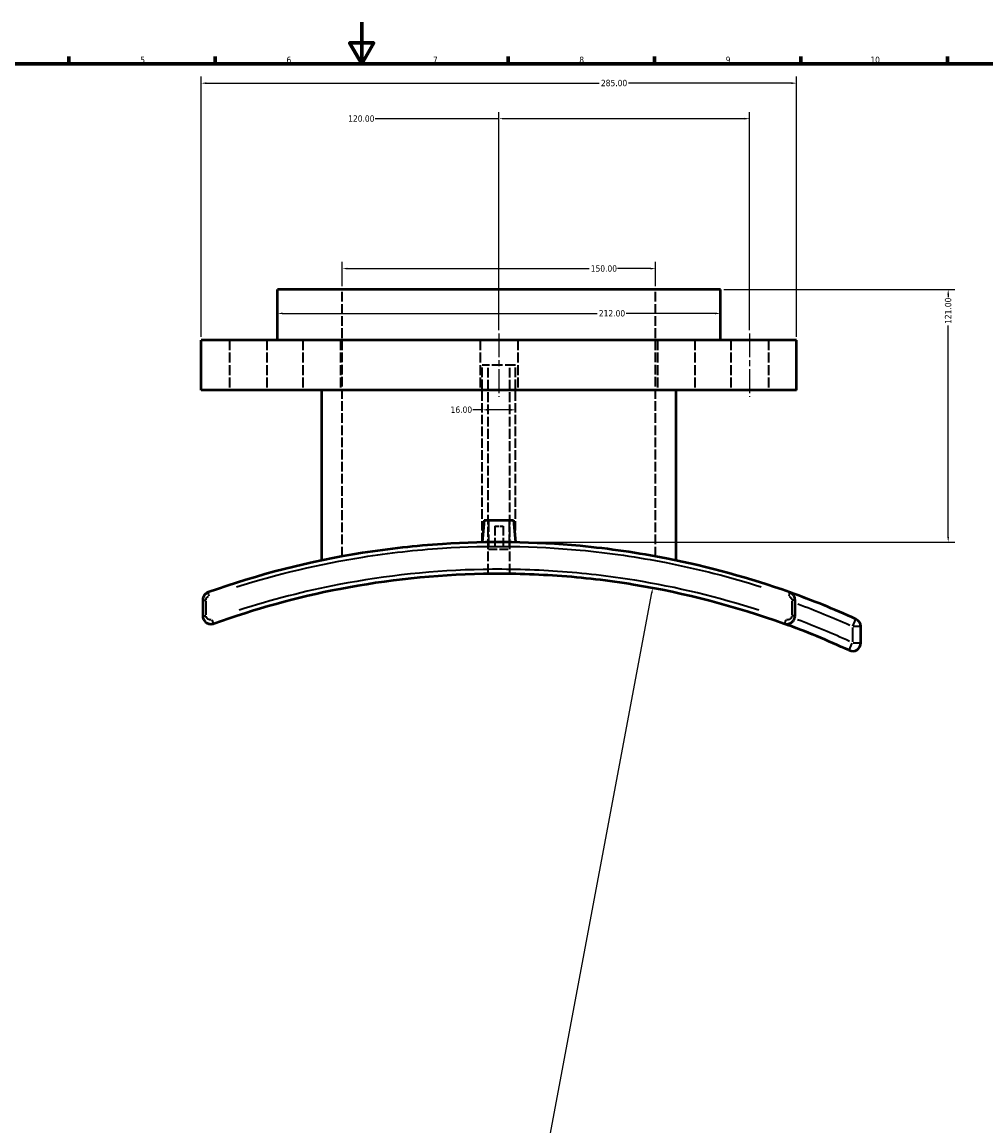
# Model space of a CAD drawing. Header units: millimetres. Extents: x -203 to 1362, y -463 to 1183.
# Tile 4 of 8: x 258 to 719, y 65 to 594. Entities that reach past the tile are written whole.
import ezdxf

# ---------------------------------------------------------------- set-up
doc = ezdxf.new("R2010")
doc.units = ezdxf.units.MM
doc.linetypes.add('CHAIN', pattern=[0.3543, 0.2362, -0.0295, 0.0591, -0.0295])
doc.linetypes.add('DASHED', pattern=[0.2068, 0.1655, -0.0413])
for name, color, linetype, lineweight in [('Border (ANSI)', 7, 'Continuous', 70), ('Centerline (ANSI)', 7, 'Continuous', 25), ('Dimension (ANSI)', 7, 'Continuous', 25), ('Hidden (ANSI)', 7, 'DASHED', 35), ('Visible (ANSI)', 7, 'Continuous', 50), ('Visible Narrow (ANSI)', 7, 'Continuous', 35)]:
    doc.layers.add(name, color=color, linetype=linetype, lineweight=lineweight)
doc.styles.add('Note Text (ANSI)', font='tahoma.ttf')
doc.dimstyles.new('Default - mm (ANSI)', dxfattribs={"dimtxt": 3.048, "dimasz": 2.5, "dimexe": 3.175, "dimexo": 1.6002, "dimgap": 0.8, "dimtad": 0, "dimtoh": 1, "dimrnd": 1e-08, "dimzin": 4, "dimdsep": 46, "dimtxsty": 'Note Text (ANSI)', "dimcen": 0.09, "dimdle": 10, "dimclrd": 256, "dimclre": 256, "dimclrt": 256, "dimadec": 1, "dimazin": 1, "dimtfac": 1, "dimtofl": 0, "dimtmove": 0, "dimatfit": 3, "dimfxl": 1, "dimtolj": 1, "dimtzin": 4, "dimlwd": -1, "dimlwe": -1, "dimarcsym": 0})

# ---------------------------------------------------------------- blocks, each defined once
blk = doc.blocks.new('Borders Default Border')
at = {"layer": 'Border (ANSI)'}
for p, q in [((280.33, 574), (280.33, 577.45)), ((350.42, 574), (350.42, 577.45)), ((490.58, 574), (490.58, 577.45)), ((560.67, 574), (560.67, 577.45)), ((630.75, 574), (630.75, 577.45)), ((700.83, 574), (700.83, 577.45))]:
    blk.add_line(p, q, dxfattribs=at)
at = {"layer": 'Border (ANSI)', "flags": 128}
for points in [[(420.5, 594), (420.5, 574), (414.73, 584), (426.27, 584), (420.5, 574)], [(20, 20), (20, 574), (821, 574), (821, 20), (20, 20)]]:
    blk.add_lwpolyline(points, dxfattribs=at)
at = {"layer": 'Border (ANSI)', "attachment_point": 7, "style": 'Note Text (ANSI)'}
for s, insert, char_height in [('5', (314.48, 574.34), 3.05), ('6', (384.49, 574.34), 3.05), ('7', (454.6, 574.4), 3.05), ('8', (524.63, 574.33), 3.05), ('9', (594.7, 574.34), 3.05), ('10', (663.96, 574.34), 3.048)]:
    blk.add_mtext(s, dxfattribs=dict(at, insert=insert, char_height=char_height))
blk = doc.blocks.new('*D6')
at = {"layer": 'Defpoints', "color": 0, "transparency": 16777216}
for p in [(559.81, 323.1), (412.51, -463.22)]:
    blk.add_point(p, dxfattribs=at)
at = {"layer": 'Dimension (ANSI)', "transparency": 16777216}
for p, q in [((506.38, 37.9), (559.35, 320.65)), ((509.6, 37.9), (506.38, 37.9))]:
    blk.add_line(p, q, dxfattribs=at)
blk.add_solid([(558.94, 320.72), (559.76, 320.57), (559.81, 323.1)], dxfattribs=at)
at = {"layer": 'Dimension (ANSI)', "transparency": 16777216, "insert": (510.4, 39.54), "char_height": 3.048, "attachment_point": 1, "style": 'Note Text (ANSI)'}
blk.add_mtext('\\A1;∅800.00', dxfattribs=at)
blk = doc.blocks.new('*D7')
at = {"layer": 'Defpoints', "color": 0, "transparency": 16777216}
for p in [(592.16, 465.94), (701.2, 465.94), (486.16, 344.94)]:
    blk.add_point(p, dxfattribs=at)
at = {"layer": 'Dimension (ANSI)', "transparency": 16777216}
for p, q in [((593.76, 465.94), (704.38, 465.94)), ((701.2, 463.44), (701.2, 462.33)), ((701.2, 347.44), (701.2, 448.65)), ((487.76, 344.94), (704.38, 344.94))]:
    blk.add_line(p, q, dxfattribs=at)
for points in [[(700.78, 463.44), (701.62, 463.44), (701.2, 465.94)], [(700.78, 347.44), (701.62, 347.44), (701.2, 344.94)]]:
    blk.add_solid(points, dxfattribs=at)
at = {"layer": 'Dimension (ANSI)', "transparency": 16777216, "insert": (699.61, 449.45), "char_height": 3.048, "attachment_point": 1, "rotation": 90, "style": 'Note Text (ANSI)'}
blk.add_mtext('\\A1;121.00', dxfattribs=at)
blk = doc.blocks.new('*D8')
at = {"layer": 'Defpoints', "color": 0, "transparency": 16777216}
for p in [(486.16, 547.74), (486.16, 444.92), (606.16, 444.92)]:
    blk.add_point(p, dxfattribs=at)
at = {"layer": 'Dimension (ANSI)', "transparency": 16777216}
for p, q in [((486.16, 446.52), (486.16, 550.92)), ((606.16, 446.52), (606.16, 550.92)), ((486.16, 547.74), (426.9, 547.74)), ((603.66, 547.74), (488.66, 547.74))]:
    blk.add_line(p, q, dxfattribs=at)
for points in [[(488.66, 548.16), (488.66, 547.33), (486.16, 547.74)], [(603.66, 548.16), (603.66, 547.33), (606.16, 547.74)]]:
    blk.add_solid(points, dxfattribs=at)
at = {"layer": 'Dimension (ANSI)', "transparency": 16777216, "insert": (414.02, 549.33), "char_height": 3.048, "attachment_point": 1, "style": 'Note Text (ANSI)'}
blk.add_mtext('\\A1;120.00', dxfattribs=at)
blk = doc.blocks.new('*D9')
at = {"layer": 'Defpoints', "color": 0, "transparency": 16777216}
for p in [(561.16, 475.94), (411.16, 465.94), (561.16, 465.94)]:
    blk.add_point(p, dxfattribs=at)
at = {"layer": 'Dimension (ANSI)', "transparency": 16777216}
for p, q in [((411.16, 467.54), (411.16, 479.12)), ((413.66, 475.94), (529.32, 475.94)), ((558.66, 475.94), (543, 475.94)), ((561.16, 467.54), (561.16, 479.12))]:
    blk.add_line(p, q, dxfattribs=at)
for points in [[(413.66, 476.36), (413.66, 475.53), (411.16, 475.94)], [(558.66, 476.36), (558.66, 475.53), (561.16, 475.94)]]:
    blk.add_solid(points, dxfattribs=at)
at = {"layer": 'Dimension (ANSI)', "transparency": 16777216, "insert": (530.12, 477.53), "char_height": 3.048, "attachment_point": 1, "style": 'Note Text (ANSI)'}
blk.add_mtext('\\A1;150.00', dxfattribs=at)
blk = doc.blocks.new('*D10')
at = {"layer": 'Defpoints', "color": 0, "transparency": 16777216}
for p in [(628.66, 564.74), (343.66, 441.74), (628.66, 441.74)]:
    blk.add_point(p, dxfattribs=at)
at = {"layer": 'Dimension (ANSI)', "transparency": 16777216}
for p, q in [((343.66, 443.34), (343.66, 567.92)), ((628.66, 443.34), (628.66, 567.92)), ((346.16, 564.74), (534.2, 564.74)), ((626.16, 564.74), (548.12, 564.74))]:
    blk.add_line(p, q, dxfattribs=at)
for points in [[(346.16, 565.16), (346.16, 564.33), (343.66, 564.74)], [(626.16, 565.16), (626.16, 564.33), (628.66, 564.74)]]:
    blk.add_solid(points, dxfattribs=at)
at = {"layer": 'Dimension (ANSI)', "transparency": 16777216, "insert": (535, 566.34), "char_height": 3.048, "attachment_point": 1, "style": 'Note Text (ANSI)'}
blk.add_mtext('\\A1;285.00', dxfattribs=at)
blk = doc.blocks.new('*D11')
at = {"layer": 'Defpoints', "color": 0, "transparency": 16777216}
for p in [(380.16, 454.48), (592.16, 454.48), (592.16, 454.48)]:
    blk.add_point(p, dxfattribs=at)
at = {"layer": 'Dimension (ANSI)', "transparency": 16777216}
for p, q in [((382.66, 454.48), (533.2, 454.48)), ((589.66, 454.48), (547.12, 454.48))]:
    blk.add_line(p, q, dxfattribs=at)
for points in [[(382.66, 454.9), (382.66, 454.07), (380.16, 454.48)], [(589.66, 454.9), (589.66, 454.07), (592.16, 454.48)]]:
    blk.add_solid(points, dxfattribs=at)
at = {"layer": 'Dimension (ANSI)', "transparency": 16777216, "insert": (534, 456.07), "char_height": 3.048, "attachment_point": 1, "style": 'Note Text (ANSI)'}
blk.add_mtext('\\A1;212.00', dxfattribs=at)
blk = doc.blocks.new('*D14')
at = {"layer": 'Defpoints', "color": 0, "transparency": 16777216}
for p in [(478.16, 408.31), (494.16, 408.31), (494.16, 408.31)]:
    blk.add_point(p, dxfattribs=at)
at = {"layer": 'Dimension (ANSI)', "transparency": 16777216}
for p, q in [((478.16, 408.31), (473.64, 408.31)), ((491.66, 408.31), (480.66, 408.31))]:
    blk.add_line(p, q, dxfattribs=at)
for points in [[(480.66, 408.73), (480.66, 407.9), (478.16, 408.31)], [(491.66, 408.73), (491.66, 407.9), (494.16, 408.31)]]:
    blk.add_solid(points, dxfattribs=at)
at = {"layer": 'Dimension (ANSI)', "transparency": 16777216, "insert": (463.05, 409.9), "char_height": 3.048, "attachment_point": 1, "style": 'Note Text (ANSI)'}
blk.add_mtext('\\A1;16.00', dxfattribs=at)

msp = doc.modelspace()

# ---------------------------------------------------------------- linework, layer by layer
at = {"layer": 'Centerline (ANSI)', "linetype": 'CHAIN', "ltscale": 48.391193}
for p, q in [((486.156, 444.917), (486.156, 414.567)), ((606.156, 444.917), (606.156, 414.567))]:
    msp.add_line(p, q, dxfattribs=at)
at = {"layer": 'Hidden (ANSI)', "ltscale": 28.097715}
for p, q in [((411.156, 338.108), (411.156, 465.942)), ((561.156, 338.108), (561.156, 465.942))]:
    msp.add_line(p, q, dxfattribs=at)
at = {"layer": 'Hidden (ANSI)', "ltscale": 29.01354}
for p, q in [((357.156, 441.742), (357.156, 417.742)), ((375.156, 441.742), (375.156, 417.742)), ((392.303, 441.742), (392.303, 417.742)), ((410.303, 441.742), (410.303, 417.742)), ((477.156, 441.742), (477.156, 417.742)), ((495.156, 441.742), (495.156, 417.742)), ((562.009, 441.742), (562.009, 417.742)), ((580.009, 441.742), (580.009, 417.742)), ((597.156, 441.742), (597.156, 417.742)), ((615.156, 441.742), (615.156, 417.742))]:
    msp.add_line(p, q, dxfattribs=at)
at = {"layer": 'Hidden (ANSI)', "ltscale": 30.382908}
msp.add_line((494.156, 429.642), (478.156, 429.642), dxfattribs=at)
at = {"layer": 'Hidden (ANSI)', "ltscale": 27.329824}
for p, q in [((478.156, 344.865), (478.156, 429.642)), ((494.156, 344.865), (494.156, 429.642))]:
    msp.add_line(p, q, dxfattribs=at)
at = {"layer": 'Hidden (ANSI)', "ltscale": 28.368927}
for p, q in [((480.956, 329.908), (480.956, 429.642)), ((491.356, 329.908), (491.356, 429.642))]:
    msp.add_line(p, q, dxfattribs=at)
at = {"layer": 'Hidden (ANSI)', "ltscale": 33.849129}
for p, q in [((481.156, 355.542), (481.156, 341.542)), ((491.156, 355.542), (491.156, 341.542))]:
    msp.add_line(p, q, dxfattribs=at)
at = {"layer": 'Hidden (ANSI)', "ltscale": 11.961675}
msp.add_line((484.156, 352.542), (488.156, 352.542), dxfattribs=at)
at = {"layer": 'Hidden (ANSI)', "ltscale": 26.595745}
for p, q in [((484.156, 352.542), (484.156, 341.542)), ((488.156, 352.542), (488.156, 341.542))]:
    msp.add_line(p, q, dxfattribs=at)
at = {"layer": 'Hidden (ANSI)', "ltscale": 25.31909}
msp.add_line((481.156, 341.542), (491.156, 341.542), dxfattribs=at)
at = {"layer": 'Visible (ANSI)'}
for p, q in [((592.156, 465.942), (380.156, 465.942)), ((380.156, 441.742), (380.156, 465.942)), ((592.156, 441.742), (592.156, 465.942)), ((628.656, 441.742), (343.656, 441.742)), ((343.656, 417.742), (343.656, 441.742)), ((628.656, 417.742), (628.656, 441.742)), ((628.656, 417.742), (343.656, 417.742)), ((401.356, 336.185), (401.356, 417.742)), ((570.956, 336.185), (570.956, 417.742)), ((479.156, 355.542), (478.222, 344.866)), ((479.156, 355.542), (493.156, 355.542)), ((493.156, 355.542), (494.09, 344.866)), ((344.406, 317.17), (344.406, 309.732)), ((627.906, 309.732), (627.906, 317.17)), ((659.406, 296.78), (659.406, 304.475))]:
    msp.add_line(p, q, dxfattribs=at)
for centre, radius, start, end in [((486.156, -70.058), 415, 65.68201, 70.41784), ((655.406, 304.475), 4, 0, 65.68201), ((486.156, -70.058), 400, 65.23259, 70.0643), ((655.406, 296.78), 4, 245.23259, 0)]:
    msp.add_arc(centre, radius, start, end, dxfattribs=at)
for points, knots in [([(625.247, 320.939), (606.188, 327.719), (586.492, 333.15), (552.774, 339.795), (538.968, 341.804), (503.184, 345.175), (481.073, 345.494), (446.305, 343.223), (433.547, 341.792), (395.622, 335.755), (370.846, 329.398), (347.066, 320.939)], [-28.4213047, -28.4213047, -28.4213047, -28.4213047, -22.2653376, -22.2653376, -18.0912102, -18.0912102, -11.517132, -11.517132, -7.6808821, -7.6808821, 0, 0, 0, 0]), ([(349.77, 305.972), (369.297, 313.054), (389.522, 318.663), (432.671, 327.012), (455.672, 329.444), (490.506, 330.092), (502.299, 329.789), (526.321, 328.11), (538.545, 326.686), (575.284, 320.684), (599.406, 314.364), (622.542, 305.972)], [-28.1596649, -28.1596649, -28.1596649, -28.1596649, -21.7792889, -21.7792889, -14.8265248, -14.8265248, -11.2742226, -11.2742226, -7.560002, -7.560002, 0, 0, 0, 0]), ([(347.066, 320.939), (346.638, 320.787), (346.236, 320.561), (345.477, 319.944), (345.136, 319.533), (344.694, 318.714), (344.556, 318.327), (344.431, 317.679), (344.406, 317.424), (344.406, 317.17)], [-0.24780305, -0.24780305, -0.24780305, -0.24780305, -0.17844043, -0.17844043, -0.09913357, -0.09913357, -0.0381283, -0.0381283, 0, 0, 0, 0]), ([(627.906, 317.17), (627.906, 317.56), (627.849, 317.951), (627.557, 318.92), (627.236, 319.472), (626.377, 320.378), (625.836, 320.729), (625.247, 320.939)], [-0.24780305, -0.24780305, -0.24780305, -0.24780305, -0.18927536, -0.18927536, -0.09563106, -0.09563106, 0, 0, 0, 0]), ([(344.406, 309.732), (344.406, 309.129), (344.545, 308.526), (345.125, 307.333), (345.62, 306.774), (346.682, 306.081), (347.204, 305.878), (348.161, 305.718), (348.587, 305.714), (349.265, 305.817), (349.522, 305.882), (349.77, 305.972)], [-0.38858661, -0.38858661, -0.38858661, -0.38858661, -0.29804305, -0.29804305, -0.18890052, -0.18890052, -0.10494473, -0.10494473, -0.04036336, -0.04036336, 0, 0, 0, 0]), ([(622.542, 305.972), (623.201, 305.733), (623.92, 305.672), (625.271, 305.913), (625.904, 306.201), (626.835, 306.959), (627.177, 307.37), (627.619, 308.189), (627.757, 308.576), (627.882, 309.224), (627.906, 309.478), (627.906, 309.732)], [-0.38858654, -0.38858654, -0.38858654, -0.38858654, -0.28154359, -0.28154359, -0.17844312, -0.17844312, -0.09913507, -0.09913507, -0.03812887, -0.03812887, 0, 0, 0, 0])]:
    msp.add_open_spline(points, degree=3, knots=knots, dxfattribs=at)
at = {"layer": 'Visible Narrow (ANSI)'}
for p, q in [((344.411, 317.17), (345.86, 317.17)), ((627.902, 317.17), (626.452, 317.17)), ((345.992, 310.104), (345.992, 316.798)), ((626.32, 316.798), (626.32, 310.104)), ((344.411, 309.732), (345.86, 309.732)), ((627.902, 309.732), (626.452, 309.732)), ((655.535, 304.761), (657.048, 308.109)), ((655.406, 304.091), (655.406, 297.165)), ((659.394, 304.475), (655.72, 304.475)), ((653.736, 293.159), (655.275, 296.495)), ((655.72, 296.78), (659.394, 296.78))]:
    msp.add_line(p, q, dxfattribs=at)
for radius, start, end in [(411, 65.88915, 69.61774), (404, 65.44581, 69.28379)]:
    msp.add_arc((486.156, -70.058), radius, start, end, dxfattribs=at)
for centre, major_axis, ratio, start_param, end_param in [((347.736, 319.055), (-0.67, 1.884), 0.193587, 0.075102, 1.4269376), ((624.577, 319.055), (0.67, 1.884), 0.193587, 4.8562477, 6.2080833), ((349.088, 307.852), (0.682, -1.88), 0.1912781, 4.7251265, 6.2011822), ((623.224, 307.852), (-0.682, -1.88), 0.1912781, 0.0820031, 1.5580588)]:
    msp.add_ellipse(centre, major_axis=major_axis, ratio=ratio, start_param=start_param, end_param=end_param, dxfattribs=at)
for points, knots in [([(360.599, 323.511), (380.23, 329.735), (400.462, 334.541), (433.645, 339.807), (446.38, 341.232), (481.082, 343.491), (503.153, 343.173), (538.869, 339.819), (552.649, 337.82), (581.675, 332.117), (596.866, 328.219), (611.714, 323.511)], [1.4210652, 1.4210652, 1.4210652, 1.4210652, 7.6808821, 7.6808821, 11.517132, 11.517132, 18.0912102, 18.0912102, 22.2653376, 22.2653376, 27.0002394, 27.0002394, 27.0002394, 27.0002394]), ([(610.5, 312.346), (591.234, 318.572), (571.37, 323.391), (538.963, 328.669), (526.641, 330.101), (502.427, 331.788), (490.541, 332.092), (455.429, 331.442), (432.244, 328.997), (393.344, 321.493), (377.383, 317.379), (361.812, 312.346)], [1.4079832, 1.4079832, 1.4079832, 1.4079832, 7.560002, 7.560002, 11.2742226, 11.2742226, 14.8265248, 14.8265248, 21.7792889, 21.7792889, 26.7516816, 26.7516816, 26.7516816, 26.7516816]), ([(345.996, 317.294), (346.001, 317.38), (346.012, 317.465), (346.067, 317.749), (346.137, 317.942), (346.358, 318.352), (346.529, 318.557), (346.878, 318.84), (347.04, 318.937), (347.212, 319.01)], [0.01239015, 0.01239015, 0.01239015, 0.01239015, 0.0381283, 0.0381283, 0.09913357, 0.09913357, 0.17844043, 0.17844043, 0.23541289, 0.23541289, 0.23541289, 0.23541289]), ([(625.1, 319.01), (625.351, 318.903), (625.582, 318.745), (625.984, 318.321), (626.145, 318.045), (626.279, 317.6), (626.307, 317.448), (626.316, 317.294)], [0.01239015, 0.01239015, 0.01239015, 0.01239015, 0.09563106, 0.09563106, 0.18927536, 0.18927536, 0.23541289, 0.23541289, 0.23541289, 0.23541289]), ([(348.5, 307.796), (348.433, 307.779), (348.366, 307.765), (348.089, 307.723), (347.875, 307.725), (347.395, 307.805), (347.133, 307.907), (346.601, 308.253), (346.353, 308.533), (346.09, 309.071), (346.025, 309.303), (346.002, 309.538)], [0.01942933, 0.01942933, 0.01942933, 0.01942933, 0.04036336, 0.04036336, 0.10494473, 0.10494473, 0.18890052, 0.18890052, 0.29804305, 0.29804305, 0.36915728, 0.36915728, 0.36915728, 0.36915728]), ([(626.311, 309.538), (626.305, 309.476), (626.296, 309.415), (626.245, 309.154), (626.176, 308.961), (625.954, 308.551), (625.783, 308.346), (625.316, 307.967), (624.999, 307.823), (624.384, 307.713), (624.091, 307.725), (623.813, 307.796)], [0.01942933, 0.01942933, 0.01942933, 0.01942933, 0.03812887, 0.03812887, 0.09913507, 0.09913507, 0.17844312, 0.17844312, 0.28154359, 0.28154359, 0.36915721, 0.36915721, 0.36915721, 0.36915721])]:
    msp.add_open_spline(points, degree=3, knots=knots, dxfattribs=at)

# ---------------------------------------------------------------- block references
msp.add_blockref('Borders Default Border', (0, 0))

# ---------------------------------------------------------------- dimensions: what is measured, and where the dimension line sits
at = {"layer": 'Dimension (ANSI)'}
for base, p1, p2, override, picture, middle in [((628.656, 564.742), (343.656, 441.742), (628.656, 441.742), {"dimtoh": 0, "dimdec": 2, "dimtp": 0, "dimtm": 0, "dimtdec": 2, "dimatfit": 1}, '*D10', (541.156, 564.742)), ((561.156, 475.942), (411.156, 465.942), (561.156, 465.942), {"dimtoh": 0, "dimdec": 2, "dimtp": 0, "dimtm": 0, "dimtdec": 2, "dimatfit": 1}, '*D9', (536.156, 475.942)), ((592.156, 454.484), (380.156, 454.484), (592.156, 454.484), {"dimtoh": 0, "dimdec": 2, "dimse1": 1, "dimse2": 1, "dimtp": 0, "dimtm": 0, "dimtdec": 2, "dimatfit": 1}, '*D11', (540.156, 454.484)), ((494.156, 408.313), (478.156, 408.313), (494.156, 408.313), {"dimtoh": 0, "dimdec": 2, "dimse1": 1, "dimse2": 1, "dimtp": 0, "dimtm": 0, "dimtdec": 2, "dimatfit": 2}, '*D14', (467.942, 408.313))]:
    dim = msp.add_linear_dim(base=base, p1=p1, p2=p2, dimstyle='Default - mm (ANSI)', override=override, dxfattribs=at)
    dim.commit()
    dim.dimension.update_dxf_attribs({"geometry": picture, "text_midpoint": middle, "dimtype": 160})
for base, p1, p2, angle, override, picture, middle in [((486.156, 547.742), (606.156, 444.917), (486.156, 444.917), 180, {"dimtoh": 0, "dimdec": 2, "dimtp": 0, "dimtm": 0, "dimtdec": 2, "dimatfit": 2}, '*D8', (420.057, 547.742)), ((701.2, 465.942), (486.156, 344.94), (592.156, 465.942), 90, {"dimtoh": 0, "dimdec": 2, "dimtp": 0, "dimtm": 0, "dimtdec": 2, "dimatfit": 1}, '*D7', (701.2, 455.489))]:
    dim = msp.add_linear_dim(base=base, p1=p1, p2=p2, angle=angle, dimstyle='Default - mm (ANSI)', override=override, dxfattribs=at)
    dim.commit()
    dim.dimension.update_dxf_attribs({"geometry": picture, "text_midpoint": middle, "dimtype": 160})
dim = msp.add_diameter_dim_2p(p1=(412.507, -463.22), p2=(559.806, 323.103), dimstyle='Default - mm (ANSI)', override={"dimtih": 1, "dimdec": 2, "dimlfac": 1, "dimtp": 0, "dimtm": 0, "dimtdec": 2}, dxfattribs=at)
dim.commit()
dim.dimension.update_dxf_attribs({"geometry": '*D6', "text_midpoint": (518.24, 37.895), "dimtype": 163})

doc.saveas('drawing.dxf')
